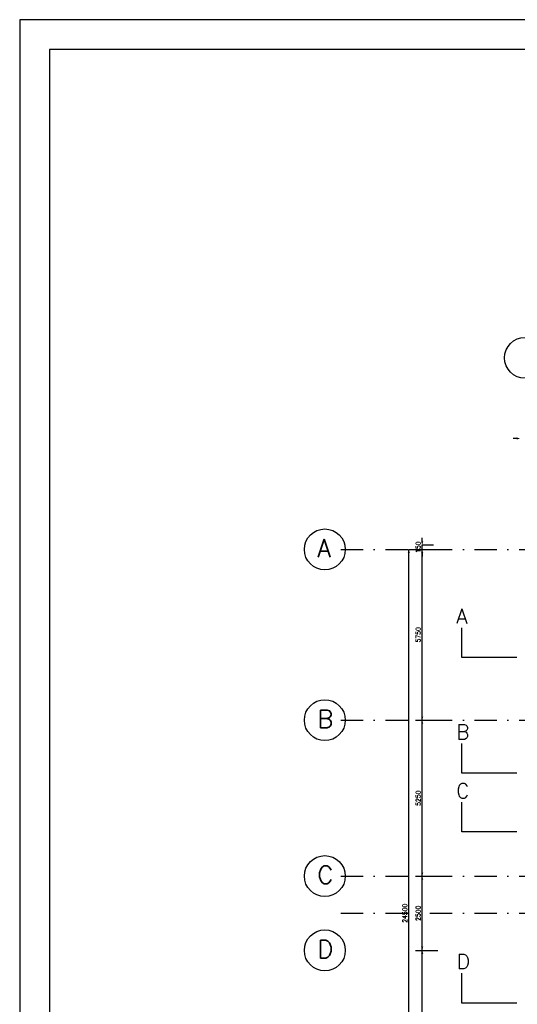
# Model space of a CAD drawing. Extents: x 10 to 84110, y 10 to 59410.
# Tile 4 of 16: x 10 to 16764, y 26261 to 59410. Entities that reach past the tile are written whole.
import ezdxf
from ezdxf.enums import TextEntityAlignment as Align

# ---------------------------------------------------------------- set-up
doc = ezdxf.new("R2010")
doc.units = 0
doc.header["$LTSCALE"] = 60
doc.header["$MEASUREMENT"] = 0
doc.linetypes.add('DASHDOT', pattern=[25, 12.5, -6.25, 0, -6.25])
doc.layers.get('0').update_dxf_attribs({"linetype": 'CONTINUOUS'})
for name, color, linetype in [('KADER', 2, 'CONTINUOUS'), ('LAAG50', 1, 'CONTINUOUS'), ('MAAT15', 3, 'CONTINUOUS'), ('STRAMIEN', 3, 'DASHDOT')]:
    doc.layers.add(name, color=color, linetype=linetype)
doc.styles.add('ROMANS', font='romans')

# ---------------------------------------------------------------- blocks, each defined once
blk = doc.blocks.new('ZUDIMTUS')
at = {"color": 3}
blk.add_solid([(0, 0), (-800, -240), (-800, 240)], dxfattribs=at)
blk = doc.blocks.new('ZUDIMEND')
blk.add_line((-800, 0), (-1600, 0))
at = {"color": 3}
blk.add_solid([(0, 0), (-800, -240), (-800, 240)], dxfattribs=at)

msp = doc.modelspace()

# ---------------------------------------------------------------- linework, layer by layer
at = {"layer": 'KADER', "color": 3}
msp.add_lwpolyline([(10, 10), (84110, 10), (84110, 10), (84110, 59410), (10, 59410)], close=True, dxfattribs=at)
at = {"layer": 'KADER'}
msp.add_lwpolyline([(1010, 1010), (83110, 1010), (83110, 1010), (83110, 58410), (1010, 58410)], close=True, dxfattribs=at)
at = {"layer": 'LAAG50'}
for p, q in [((14898, 37940), (14898, 38940)), ((16746, 37940), (14898, 37940)), ((14898, 34045), (14898, 35045)), ((16746, 34045), (14898, 34045)), ((14898, 32063), (14898, 33063)), ((16746, 32063), (14898, 32063)), ((14898, 26305), (14898, 27305)), ((16746, 26305), (14898, 26305))]:
    msp.add_line(p, q, dxfattribs=at)
at = {"layer": 'MAAT15'}
for p, q in [((13112, 17077), (13112, 41577)), ((13112, 41577), (13487, 41577)), ((13340, 41577), (14090, 41577)), ((13562, 41577), (13562, 41727)), ((13562, 41727), (13937, 41727)), ((13562, 35827), (13562, 41577)), ((13562, 41577), (13937, 41577)), ((13562, 41577), (13937, 41577)), ((13340, 35827), (14090, 35827)), ((13562, 30577), (13562, 35827)), ((13562, 35827), (13937, 35827)), ((13340, 30577), (14090, 30577)), ((13562, 28077), (13562, 30577)), ((13562, 30577), (13937, 30577)), ((13340, 28077), (14090, 28077)), ((13562, 22827), (13562, 28077)), ((13562, 28077), (13937, 28077))]:
    msp.add_line(p, q, dxfattribs=at)
at = {"layer": 'STRAMIEN'}
for p, q in [((10823, 41577), (48442, 41577)), ((10823, 35827), (47570, 35827)), ((10823, 30577), (66558, 30577)), ((10823, 29327), (70994, 29327))]:
    msp.add_line(p, q, dxfattribs=at)
at = {"layer": 'STRAMIEN', "linetype": 'Continuous'}
for centre in [(17024, 48026), (10284, 41577), (10284, 35827), (10284, 30577), (10284, 28077)]:
    msp.add_circle(centre, 689, dxfattribs=at)

# ---------------------------------------------------------------- block references
at = {"layer": 'MAAT15', "xscale": 0.15, "yscale": 0.15, "zscale": 0.15}
msp.add_blockref('ZUDIMEND', (16860, 45311), dxfattribs=at)
for name, p, rotation in [('ZUDIMEND', (13562, 41727), 270), ('ZUDIMTUS', (13112, 41577), 90), ('ZUDIMTUS', (13562, 41577), 90), ('ZUDIMEND', (13562, 41577), 90), ('ZUDIMTUS', (13562, 35827), 270), ('ZUDIMTUS', (13562, 35827), 90), ('ZUDIMTUS', (13562, 30577), 270), ('ZUDIMTUS', (13562, 30577), 90), ('ZUDIMTUS', (13562, 28077), 270), ('ZUDIMTUS', (13562, 28077), 90)]:
    msp.add_blockref(name, p, dxfattribs=dict(at, rotation=rotation))

# ---------------------------------------------------------------- texts
at = {"layer": 'LAAG50', "style": 'ROMANS'}
for s, height, p in [('A', 600, (10030, 41319)), ('A', 500, (14705, 39077)), ('B', 600, (10030, 35569)), ('B', 500, (14705, 35181)), ('C', 500, (14705, 33200)), ('C', 600, (10030, 30319)), ('D', 600, (10030, 27819)), ('D', 500, (14723, 27451))]:
    msp.add_text(s, height=height, dxfattribs=at).set_placement(p)
at = {"layer": 'MAAT15', "style": 'ROMANS'}
for s, p in [('150', (13502, 41652)), ('5750', (13502, 38702)), ('5250', (13502, 33202)), ('24500', (13052, 29327)), ('2500', (13502, 29327))]:
    msp.add_text(s, height=150, rotation=90, dxfattribs=at).set_placement(p, align=Align.CENTER)

doc.saveas('drawing.dxf')
